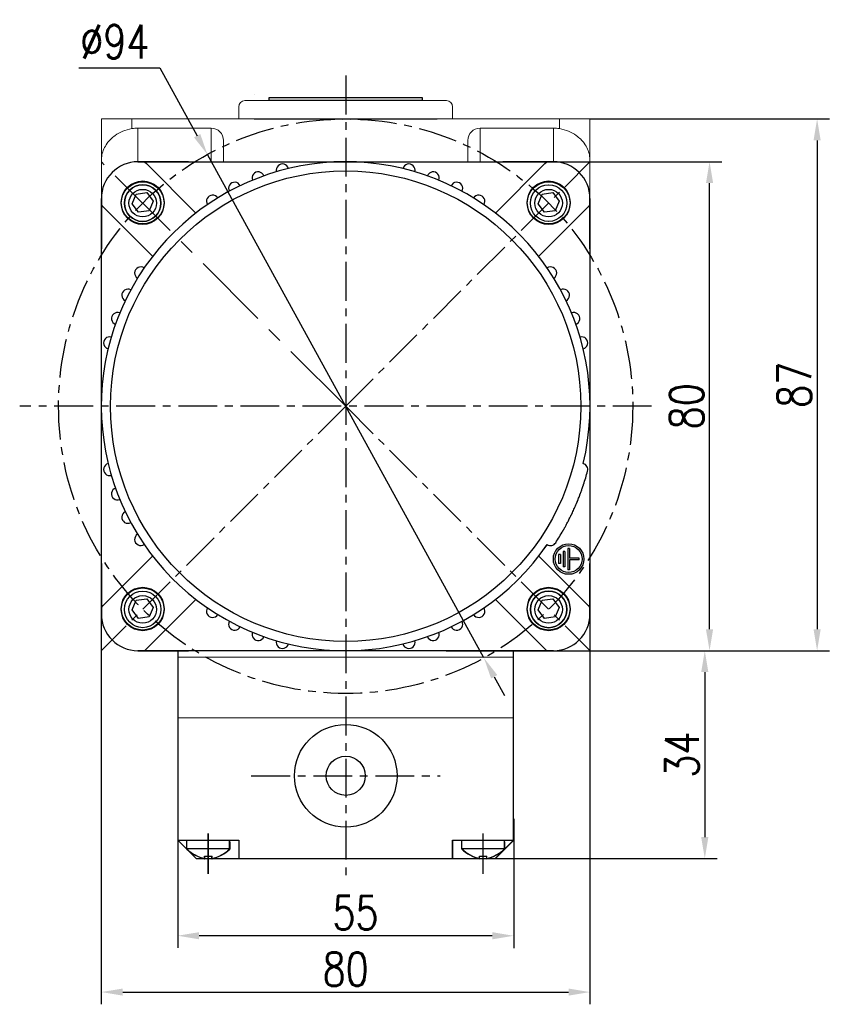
# Model space of a CAD drawing. Header units: inches. Extents: x -753 to 5070, y -3075 to 1581.
# Tile 104 of 178: x 4938 to 5070, y -2703 to -2542. Entities that reach past the tile are written whole.
import ezdxf

# ---------------------------------------------------------------- set-up
doc = ezdxf.new("R2010")
doc.units = ezdxf.units.IN
doc.header["$LTSCALE"] = 10
doc.header["$MEASUREMENT"] = 0
doc.linetypes.add('CENTER', pattern=[10.16, 6.35, -1.27, 1.27, -1.27])
for name, color, linetype in [('1轮廓实线层', 7, 'Continuous'), ('3中心线层', 1, 'CENTER'), ('7标注层', 4, 'Continuous')]:
    doc.layers.add(name, color=color, linetype=linetype)
doc.styles.add('TH_GBDIM', font='romans.shx', dxfattribs={"width": 0.8, "bigfont": 'gbcbig.shx'})
doc.dimstyles.new('TH_GBDIM', dxfattribs={"dimtxt": 3.5, "dimasz": 2.5, "dimexe": 2, "dimexo": 0, "dimgap": 1, "dimtad": 1, "dimdec": 4, "dimdsep": 46, "dimtxsty": 'TH_GBDIM', "dimcen": 0.09, "dimclrd": 4, "dimclre": 4, "dimclrt": 3, "dimadec": 0, "dimazin": 0, "dimtfac": 1, "dimtdec": 4, "dimtmove": 0, "dimatfit": 3, "dimfxl": 1, "dimtzin": 0, "dimarcsym": 0})

# ---------------------------------------------------------------- blocks, each defined once
blk = doc.blocks.new('*D701')
at = {"layer": '7标注层', "color": 4, "lineweight": -2, "transparency": 16777216}
for p, q in [((5021.19, -2565.49), (5052.89, -2565.49)), ((5050.89, -2641.99), (5050.89, -2568.99)), ((5031.31, -2645.49), (5052.89, -2645.49))]:
    blk.add_line(p, q, dxfattribs=at)
at = {"layer": '7标注层', "color": 4, "transparency": 16777216}
for points in [[(5050.3, -2568.99), (5051.47, -2568.99), (5050.89, -2565.49)], [(5050.3, -2641.99), (5051.47, -2641.99), (5050.89, -2645.49)]]:
    blk.add_solid(points, dxfattribs=at)
at = {"layer": 'Defpoints', "color": 0, "transparency": 16777216}
for p in [(5021.19, -2565.49), (5050.89, -2565.49), (5031.31, -2645.49)]:
    blk.add_point(p, dxfattribs=at)
at = {"layer": '7标注层', "color": 3, "transparency": 16777216, "insert": (5047.14, -2605.49), "char_height": 5.5, "attachment_point": 5, "rotation": 90, "style": 'TH_GBDIM'}
blk.add_mtext('{80}{}{}', dxfattribs=at)
blk = doc.blocks.new('*D702')
at = {"layer": '7标注层', "color": 4, "lineweight": -2, "transparency": 16777216}
for p, q in [((4947.65, -2550.11), (4960.89, -2550.11)), ((4960.89, -2550.11), (4967, -2561.23)), ((5013.95, -2646.68), (4968.68, -2564.3)), ((5015.63, -2649.75), (5017.32, -2652.82))]:
    blk.add_line(p, q, dxfattribs=at)
at = {"layer": '7标注层', "color": 4, "transparency": 16777216}
for points in [[(4967.51, -2560.95), (4966.49, -2561.51), (4968.68, -2564.3)], [(5016.14, -2649.47), (5015.12, -2650.03), (5013.95, -2646.68)]]:
    blk.add_solid(points, dxfattribs=at)
at = {"layer": 'Defpoints', "color": 0, "transparency": 16777216}
for p in [(4968.68, -2564.3), (5013.95, -2646.68)]:
    blk.add_point(p, dxfattribs=at)
at = {"layer": '7标注层', "color": 3, "transparency": 16777216, "insert": (4953.52, -2545.86), "char_height": 5.5, "attachment_point": 5, "style": 'TH_GBDIM'}
blk.add_mtext('{∅94}{}{}', dxfattribs=at)
blk = doc.blocks.new('*D703')
at = {"layer": '7标注层', "color": 4, "lineweight": -2, "transparency": 16777216}
for p, q in [((5031.31, -2558.49), (5070.5, -2558.49)), ((5068.5, -2561.99), (5068.5, -2641.99)), ((5007.78, -2645.49), (5070.5, -2645.49))]:
    blk.add_line(p, q, dxfattribs=at)
at = {"layer": '7标注层', "color": 4, "transparency": 16777216}
for points in [[(5067.91, -2561.99), (5069.08, -2561.99), (5068.5, -2558.49)], [(5067.91, -2641.99), (5069.08, -2641.99), (5068.5, -2645.49)]]:
    blk.add_solid(points, dxfattribs=at)
at = {"layer": 'Defpoints', "color": 0, "transparency": 16777216}
for p in [(5031.31, -2558.49), (5007.78, -2645.49), (5068.5, -2645.49)]:
    blk.add_point(p, dxfattribs=at)
at = {"layer": '7标注层', "color": 3, "transparency": 16777216, "insert": (5064.75, -2601.99), "char_height": 5.5, "attachment_point": 5, "rotation": 90, "style": 'TH_GBDIM'}
blk.add_mtext('{87}{}{}', dxfattribs=at)
blk = doc.blocks.new('*D709')
at = {"layer": '7标注层', "color": 4, "lineweight": -2, "transparency": 16777216}
for p, q in [((4951.31, -2638.42), (4951.31, -2703.34)), ((5031.31, -2638.42), (5031.31, -2703.34)), ((4954.81, -2701.34), (5027.81, -2701.34))]:
    blk.add_line(p, q, dxfattribs=at)
at = {"layer": '7标注层', "color": 4, "transparency": 16777216}
for points in [[(4954.81, -2700.76), (4954.81, -2701.92), (4951.31, -2701.34)], [(5027.81, -2700.76), (5027.81, -2701.92), (5031.31, -2701.34)]]:
    blk.add_solid(points, dxfattribs=at)
at = {"layer": 'Defpoints', "color": 0, "transparency": 16777216}
for p in [(4951.31, -2638.42), (5031.31, -2638.42), (5031.31, -2701.34)]:
    blk.add_point(p, dxfattribs=at)
at = {"layer": '7标注层', "color": 3, "transparency": 16777216, "insert": (4991.31, -2697.59), "char_height": 5.5, "attachment_point": 5, "style": 'TH_GBDIM'}
blk.add_mtext('80', dxfattribs=at)
blk = doc.blocks.new('*D738')
at = {"layer": '7标注层', "color": 4, "lineweight": -2, "transparency": 16777216}
for p, q in [((5019.21, -2645.49), (5052.11, -2645.49)), ((5050.11, -2648.99), (5050.11, -2675.99)), ((5009.37, -2679.49), (5052.11, -2679.49))]:
    blk.add_line(p, q, dxfattribs=at)
at = {"layer": '7标注层', "color": 4, "transparency": 16777216}
for points in [[(5049.52, -2648.99), (5050.69, -2648.99), (5050.11, -2645.49)], [(5049.52, -2675.99), (5050.69, -2675.99), (5050.11, -2679.49)]]:
    blk.add_solid(points, dxfattribs=at)
at = {"layer": 'Defpoints', "color": 0, "transparency": 16777216}
for p in [(5019.21, -2645.49), (5009.37, -2679.49), (5050.11, -2679.49)]:
    blk.add_point(p, dxfattribs=at)
at = {"layer": '7标注层', "color": 3, "transparency": 16777216, "insert": (5046.36, -2662.49), "char_height": 5.5, "attachment_point": 5, "rotation": 90, "style": 'TH_GBDIM'}
blk.add_mtext('34', dxfattribs=at)
blk = doc.blocks.new('*D739')
at = {"layer": '7标注层', "color": 4, "lineweight": -2, "transparency": 16777216}
for p, q in [((4963.82, -2673), (4963.82, -2694.12)), ((5018.82, -2673.01), (5018.82, -2694.13)), ((5015.32, -2692.13), (4967.32, -2692.12))]:
    blk.add_line(p, q, dxfattribs=at)
at = {"layer": '7标注层', "color": 4, "transparency": 16777216}
for points in [[(4967.32, -2691.54), (4967.32, -2692.7), (4963.82, -2692.12)], [(5015.32, -2691.54), (5015.32, -2692.71), (5018.82, -2692.13)]]:
    blk.add_solid(points, dxfattribs=at)
at = {"layer": 'Defpoints', "color": 0, "transparency": 16777216}
for p in [(4963.82, -2673), (5018.82, -2673.01), (4963.82, -2692.12)]:
    blk.add_point(p, dxfattribs=at)
at = {"layer": '7标注层', "color": 3, "transparency": 16777216, "insert": (4992.92, -2688.37), "char_height": 5.5, "attachment_point": 5, "rotation": 359.9908, "style": 'TH_GBDIM'}
blk.add_mtext('55', dxfattribs=at)

msp = doc.modelspace()

# ---------------------------------------------------------------- linework, layer by layer
for p, q in [((4965.565, -2565.489), (4957.315, -2565.489)), ((4965.565, -2565.489), (4973.712, -2565.489)), ((4973.712, -2565.489), (5017.064, -2565.489)), ((5025.314, -2565.489), (5017.064, -2565.489)), ((4956.37, -2572.349), (4957.021, -2570.778)), ((4957.021, -2570.778), (4958.751, -2570.522)), ((4958.751, -2570.522), (4959.792, -2571.928)), ((5022.837, -2572.349), (5023.488, -2570.778)), ((5023.488, -2570.778), (5025.219, -2570.522)), ((5025.219, -2570.522), (5026.259, -2571.928)), ((4951.315, -2571.489), (4951.315, -2579.739)), ((4957.411, -2573.755), (4956.37, -2572.349)), ((4959.792, -2571.928), (4959.141, -2573.498)), ((5023.878, -2573.755), (5022.837, -2572.349)), ((5026.259, -2571.928), (5025.608, -2573.498)), ((5031.314, -2579.739), (5031.314, -2571.489)), ((4959.141, -2573.498), (4957.411, -2573.755)), ((5025.608, -2573.498), (5023.878, -2573.755)), ((5031.314, -2579.739), (5031.314, -2587.887)), ((4951.315, -2631.239), (4951.315, -2639.489)), ((5031.314, -2639.489), (5031.314, -2631.239)), ((4957.021, -2637.246), (4958.751, -2636.989)), ((4958.751, -2636.989), (4959.792, -2638.395)), ((5023.488, -2637.246), (5025.219, -2636.989)), ((5025.219, -2636.989), (5026.259, -2638.395)), ((4956.37, -2638.816), (4957.021, -2637.246)), ((4959.792, -2638.395), (4959.141, -2639.965)), ((5022.837, -2638.816), (5023.488, -2637.246)), ((5026.259, -2638.395), (5025.608, -2639.965)), ((4957.411, -2640.222), (4956.37, -2638.816)), ((4959.141, -2639.965), (4957.411, -2640.222)), ((5023.878, -2640.222), (5022.837, -2638.816)), ((5025.608, -2639.965), (5023.878, -2640.222)), ((4957.315, -2645.489), (4965.565, -2645.489)), ((4963.815, -2646.522), (5018.815, -2646.49)), ((5017.064, -2645.489), (5025.314, -2645.489)), ((5018.815, -2676.106), (5018.815, -2645.489)), ((5018.817, -2676.498), (5018.815, -2645.497)), ((4965.315, -2677.924), (4965.315, -2676.489)), ((4965.335, -2677.947), (4965.334, -2676.511)), ((4972.315, -2677.924), (4972.315, -2676.489)), ((4972.315, -2676.792), (4972.315, -2677.924)), ((4972.335, -2677.942), (4972.334, -2676.507)), ((4972.334, -2676.81), (4972.335, -2677.942)), ((5010.315, -2677.924), (5010.315, -2676.489)), ((5010.335, -2677.922), (5010.334, -2676.486)), ((5017.315, -2677.924), (5017.315, -2676.489)), ((5017.315, -2676.792), (5017.315, -2677.924)), ((5017.335, -2677.917), (5017.334, -2676.482)), ((5017.334, -2676.785), (5017.335, -2677.917)), ((4965.315, -2677.83), (4972.315, -2677.83)), ((4965.335, -2677.852), (4972.335, -2677.848)), ((5010.315, -2677.83), (5017.315, -2677.83)), ((5010.335, -2677.827), (5017.335, -2677.823)), ((4968.215, -2679.089), (4969.415, -2679.089)), ((4968.215, -2679.517), (4968.215, -2679.089)), ((4968.235, -2679.109), (4969.435, -2679.109)), ((4968.236, -2679.538), (4968.235, -2679.109)), ((4969.415, -2679.517), (4969.415, -2679.089)), ((4969.436, -2679.537), (4969.435, -2679.109)), ((5013.215, -2679.089), (5014.415, -2679.089)), ((5013.215, -2679.517), (5013.215, -2679.089)), ((5013.235, -2679.085), (5014.435, -2679.084)), ((5013.235, -2679.513), (5013.235, -2679.085)), ((5014.415, -2679.517), (5014.415, -2679.089)), ((5014.435, -2679.512), (5014.435, -2679.084))]:
    msp.add_line(p, q)
for centre, radius in [((4958.081, -2572.138), 3.5), ((5024.548, -2572.138), 3.5), ((5024.548, -2572.255), 3), ((4958.081, -2572.255), 2.25), ((5024.548, -2572.255), 2.25), ((4958.081, -2638.606), 3.5), ((5024.548, -2638.606), 3.5), ((4958.081, -2638.723), 3), ((4958.081, -2638.723), 2.25), ((5024.548, -2638.723), 2.25)]:
    msp.add_circle(centre, radius)
at = {"extrusion": (0, 0, -1)}
for centre in [(-4958.081, -2572.255), (-5024.548, -2638.723)]:
    msp.add_circle(centre, 3, dxfattribs=at)
for centre, radius, start, end in [((4957.315, -2571.489), 6, 90, 180), ((5025.314, -2571.489), 6, 0, 90), ((4957.315, -2639.489), 6, 180, 270), ((5025.314, -2639.489), 6, 270, 0), ((4969.774, -2673.241), 6.467, 226.40085, 256.04276), ((4969.792, -2673.26), 6.467, 226.43412, 256.07602), ((4967.855, -2673.241), 6.467, 283.95724, 313.59915), ((4967.872, -2673.262), 6.467, 283.99051, 313.63241), ((5014.774, -2673.241), 6.467, 226.40085, 256.04276), ((5014.792, -2673.235), 6.467, 226.43412, 256.07602), ((5012.855, -2673.241), 6.467, 283.95724, 313.59915), ((5012.872, -2673.237), 6.467, 283.99051, 313.63241)]:
    msp.add_arc(centre, radius, start, end)
at = {"layer": '1轮廓实线层', "color": 115, "linetype": 'Continuous', "lineweight": 15}
msp.add_line((4976.319, -2554.489), (4976.315, -2554.489), dxfattribs=at)
at = {"layer": '1轮廓实线层', "color": 7, "linetype": 'Continuous', "lineweight": 15}
for p, q in [((4973.815, -2556.489), (4973.815, -2558.489)), ((4974.815, -2555.489), (5007.815, -2555.489)), ((5008.815, -2558.489), (5008.815, -2556.488)), ((4951.315, -2558.489), (4956.315, -2558.489)), ((4951.315, -2565.328), (4951.315, -2558.489)), ((4956.315, -2558.489), (4956.315, -2560.074)), ((4956.315, -2558.489), (5026.314, -2558.489)), ((5026.314, -2560.074), (5026.314, -2558.489)), ((5026.314, -2558.489), (5031.314, -2558.489)), ((5031.314, -2558.489), (5031.314, -2565.328)), ((4957.315, -2559.989), (4957.315, -2565.489)), ((4969.315, -2559.989), (4957.315, -2559.989)), ((4969.315, -2565.489), (4969.315, -2559.989)), ((5013.314, -2559.989), (5013.314, -2565.489)), ((5013.314, -2559.989), (5025.314, -2559.989)), ((5025.314, -2565.489), (5025.314, -2559.989)), ((4971.315, -2562.01), (4971.315, -2565.489)), ((5011.314, -2565.489), (5011.314, -2562.01)), ((4951.315, -2571.489), (4951.315, -2565.328)), ((4957.315, -2565.489), (4958.386, -2565.489)), ((4958.386, -2565.489), (4991.315, -2565.489)), ((4991.315, -2565.489), (5024.243, -2565.489)), ((5024.243, -2565.489), (5025.314, -2565.489)), ((5031.314, -2565.328), (5031.314, -2571.489)), ((4951.315, -2572.56), (4951.315, -2571.489)), ((4951.315, -2605.489), (4951.315, -2572.56)), ((5031.314, -2571.489), (5031.314, -2572.56)), ((5031.314, -2572.56), (5031.314, -2605.489)), ((4951.315, -2638.418), (4951.315, -2605.489)), ((5031.314, -2605.489), (5031.314, -2638.418)), ((4951.315, -2639.489), (4951.315, -2638.418)), ((5031.314, -2638.418), (5031.314, -2639.489)), ((4991.315, -2645.489), (4958.386, -2645.489)), ((5024.243, -2645.489), (4991.315, -2645.489)), ((5025.314, -2645.489), (5024.243, -2645.489))]:
    msp.add_line(p, q, dxfattribs=at)
at = {"layer": '1轮廓实线层'}
for p, q in [((4978.815, -2555.489), (4978.815, -2554.989)), ((4978.815, -2554.989), (5003.815, -2554.989)), ((5003.815, -2555.489), (4978.815, -2555.489)), ((5003.815, -2554.989), (5003.815, -2555.489)), ((4976.315, -2558.489), (5006.315, -2558.489)), ((4957.315, -2565.489), (4958.386, -2565.489)), ((4958.386, -2565.489), (4991.315, -2565.489)), ((4958.386, -2565.489), (4958.686, -2565.789)), ((4966.788, -2573.891), (4958.686, -2565.789)), ((4991.315, -2565.489), (5024.244, -2565.489)), ((5023.944, -2565.789), (5015.841, -2573.891)), ((5023.944, -2565.789), (5024.244, -2565.489)), ((5024.244, -2565.489), (5025.315, -2565.489)), ((4951.315, -2572.56), (4951.315, -2571.489)), ((4951.315, -2605.489), (4951.315, -2572.56)), ((4951.615, -2572.86), (4951.315, -2572.56)), ((5031.315, -2572.56), (5031.015, -2572.86)), ((5031.315, -2571.489), (5031.315, -2572.56)), ((5031.315, -2572.56), (5031.315, -2605.489)), ((4951.615, -2572.86), (4959.717, -2580.962)), ((5022.913, -2580.962), (5031.015, -2572.86)), ((4951.315, -2638.418), (4951.315, -2605.489)), ((5031.315, -2605.489), (5031.315, -2638.418)), ((5030.266, -2618.288), (5030.266, -2618.288)), ((5027.965, -2628.739), (5027.665, -2628.739)), ((5027.665, -2628.739), (5027.665, -2632.239)), ((5027.965, -2628.739), (5027.965, -2630.339)), ((4959.717, -2630.016), (4951.615, -2638.118)), ((5031.015, -2638.118), (5022.913, -2630.016)), ((5026.465, -2629.739), (5026.165, -2629.739)), ((5026.165, -2629.739), (5026.165, -2631.239)), ((5026.465, -2629.739), (5026.465, -2631.239)), ((5027.215, -2629.239), (5026.915, -2629.239)), ((5026.915, -2629.239), (5026.915, -2631.739)), ((5027.215, -2629.239), (5027.215, -2631.739)), ((5029.565, -2630.339), (5027.965, -2630.339)), ((5027.965, -2630.639), (5027.965, -2632.239)), ((5029.565, -2630.639), (5027.965, -2630.639)), ((5029.565, -2630.639), (5029.565, -2630.339)), ((5026.465, -2631.239), (5026.165, -2631.239)), ((5027.215, -2631.739), (5026.915, -2631.739)), ((5027.965, -2632.239), (5027.665, -2632.239)), ((4958.686, -2645.189), (4966.788, -2637.087)), ((5015.841, -2637.087), (5023.944, -2645.189)), ((4951.315, -2638.418), (4951.615, -2638.118)), ((4951.315, -2639.489), (4951.315, -2638.418)), ((5031.015, -2638.118), (5031.315, -2638.418)), ((5031.315, -2638.418), (5031.315, -2639.489)), ((4958.386, -2645.489), (4957.315, -2645.489)), ((4958.686, -2645.189), (4958.386, -2645.489)), ((4991.315, -2645.489), (4958.386, -2645.489)), ((4963.815, -2645.489), (4963.815, -2676.106)), ((4963.815, -2645.489), (4963.838, -2676.512)), ((5018.815, -2645.489), (4963.815, -2645.489)), ((5024.244, -2645.489), (4991.315, -2645.489)), ((5024.244, -2645.489), (5023.944, -2645.189)), ((5025.315, -2645.489), (5024.244, -2645.489)), ((5018.815, -2656.489), (4963.815, -2656.521)), ((4963.815, -2676.489), (4966.815, -2679.489)), ((4963.815, -2676.489), (4973.815, -2676.489)), ((4963.834, -2676.512), (4973.834, -2676.506)), ((4963.834, -2676.512), (4966.835, -2679.51)), ((4973.815, -2676.489), (4973.815, -2679.489)), ((4973.834, -2676.506), (4973.835, -2679.506)), ((5008.815, -2676.489), (5018.815, -2676.489)), ((5008.815, -2679.489), (5008.815, -2676.489)), ((5008.834, -2676.487), (5018.834, -2676.481)), ((5008.835, -2679.487), (5008.834, -2676.487)), ((5018.815, -2676.489), (5015.815, -2679.489)), ((5018.834, -2676.481), (5015.835, -2679.483)), ((4966.835, -2679.51), (5015.815, -2679.489)), ((4970.315, -2679.489), (5012.315, -2679.489))]:
    msp.add_line(p, q, dxfattribs=at)
at = {"layer": '1轮廓实线层', "color": 7}
msp.add_line((5018.815, -2656.489), (5018.815, -2645.489), dxfattribs=at)
at = {"layer": '1轮廓实线层'}
for centre, radius in [((4991.315, -2605.489), 38.5), ((4958.081, -2572.255), 3.5), ((4958.081, -2572.255), 3), ((5024.549, -2572.255), 3.5), ((5024.549, -2572.255), 3), ((5027.815, -2630.489), 2.5), ((5027.815, -2630.489), 2.2), ((4958.081, -2638.723), 3.5), ((5024.549, -2638.723), 3.5), ((4958.081, -2638.723), 3), ((5024.549, -2638.723), 3), ((4991.325, -2665.952), 8.4), ((4991.325, -2665.952), 3.2)]:
    msp.add_circle(centre, radius, dxfattribs=at)
at = {"layer": '1轮廓实线层', "color": 7, "linetype": 'Continuous', "lineweight": 15}
for centre, radius, start, end in [((4974.815, -2556.489), 1, 90, 180), ((5007.815, -2556.489), 1, 0, 90), ((4957.315, -2571.489), 6, 90, 180), ((5025.314, -2571.489), 6, 0, 90), ((4957.315, -2639.489), 6, 180, 270), ((5025.314, -2639.489), 6, 270, 0)]:
    msp.add_arc(centre, radius, start, end, dxfattribs=at)
at = {"layer": '1轮廓实线层'}
for centre, radius, start, end in [((4991.315, -2605.489), 40, 346.43243, 325.56757), ((4957.315, -2571.489), 6, 90, 180), ((4980.962, -2566.852), 1, 14.28378, 195.71622), ((5001.667, -2566.852), 1, 344.28378, 165.71622), ((5025.315, -2571.489), 6, 0, 90), ((4976.98, -2568.146), 1, 20.28378, 201.71622), ((5005.649, -2568.146), 1, 338.28378, 159.71622), ((4973.155, -2569.849), 1, 26.28378, 207.71622), ((5009.474, -2569.849), 1, 332.28378, 153.71622), ((4969.529, -2571.942), 1, 32.28378, 213.71622), ((5013.1, -2571.942), 1, 326.28378, 147.71622), ((4957.768, -2583.703), 1, 56.28378, 237.71622), ((5024.861, -2583.703), 1, 302.28378, 123.71622), ((4955.674, -2587.329), 1, 62.28378, 243.71622), ((5026.955, -2587.329), 1, 296.28378, 117.71622), ((4953.971, -2591.154), 1, 68.28378, 249.71622), ((5028.658, -2591.154), 1, 290.28378, 111.71622), ((4952.678, -2595.136), 1, 74.28378, 255.71622), ((5029.952, -2595.136), 1, 284.28378, 105.71622), ((4991.315, -2605.489), 40, 346.43243, 347.05742), ((4991.315, -2605.489), 40, 346.43243, 347.05742), ((4952.678, -2615.842), 1, 104.28378, 285.71622), ((4991.315, -2605.489), 38.5, 346.01062, 346.01275), ((5029.952, -2615.842), 1, 345, 75.71622), ((4991.315, -2605.489), 41, 341.8093, 345), ((4953.971, -2619.824), 1, 110.28378, 291.71622), ((4955.674, -2623.649), 1, 116.28378, 297.71622), ((4957.768, -2627.275), 1, 122.28378, 303.71622), ((4991.315, -2605.489), 41, 327, 330.1907), ((4991.315, -2605.489), 40, 323.821, 325.56757), ((4991.315, -2605.489), 40, 323.821, 325.56757), ((5024.861, -2627.275), 1, 236.28378, 327), ((4991.315, -2605.489), 40, 323.821, 323.82562), ((4969.529, -2639.036), 1, 146.28378, 327.71622), ((5013.1, -2639.036), 1, 212.28378, 33.71622), ((4957.315, -2639.489), 6, 180, 270), ((5025.315, -2639.489), 6, 270, 0), ((4973.155, -2641.129), 1, 152.28378, 333.71622), ((5009.474, -2641.129), 1, 206.28378, 27.71622), ((4976.98, -2642.832), 1, 158.28378, 339.71622), ((5005.649, -2642.832), 1, 200.28378, 21.71622), ((4980.962, -2644.126), 1, 164.28378, 345.71622), ((5001.667, -2644.126), 1, 194.28378, 15.71622)]:
    msp.add_arc(centre, radius, start, end, dxfattribs=at)
at = {"layer": '1轮廓实线层', "color": 7, "linetype": 'Continuous', "lineweight": 15}
for centre, major_axis, start_param, end_param in [((4957.315, -2566.052), (0, -6.062), 3.1415927, 3.3090407), ((4969.315, -2562.01), (0, -2.021), 1.5707963, 3.1415927), ((5013.314, -2562.01), (0, 2.021), 0, 1.5707963), ((5025.314, -2566.052), (0, 6.062), 6.1157372, 6.2831853)]:
    msp.add_ellipse(centre, major_axis=major_axis, ratio=0.9896874, start_param=start_param, end_param=end_param, dxfattribs=at)
for points, knots in [([(4956.315, -2560.074), (4955.805, -2560.196), (4954.788, -2560.439), (4953.647, -2561.1), (4952.825, -2561.79), (4952.193, -2562.527), (4951.693, -2563.394), (4951.383, -2564.353), (4951.315, -2565.007), (4951.315, -2565.325), (4951.315, -2565.328)], [0, 0, 0, 0, 0.1632796, 0.325761, 0.4399397, 0.5573936, 0.7048218, 0.8564876, 0.9983726, 1, 1, 1, 1]), ([(5031.314, -2565.328), (5031.314, -2565.325), (5031.314, -2565.007), (5031.247, -2564.362), (5030.94, -2563.403), (5030.447, -2562.541), (5029.811, -2561.796), (5028.99, -2561.104), (5027.842, -2560.439), (5026.824, -2560.196), (5026.314, -2560.074)], [0, 0, 0, 0, 0.0016274, 0.1435129, 0.2910808, 0.4426062, 0.5569336, 0.6742378, 0.8367196, 1, 1, 1, 1])]:
    msp.add_open_spline(points, degree=3, knots=knots, dxfattribs=at)
at = {"layer": '1轮廓实线层'}
msp.add_open_spline([(5026.89, -2625.871), (5026.89, -2625.871), (5026.89, -2625.871), (5026.89, -2625.871), (5026.896, -2625.859), (5026.916, -2625.825), (5026.932, -2625.796), (5026.936, -2625.79), (5026.943, -2625.777), (5026.947, -2625.77), (5026.96, -2625.748), (5026.969, -2625.732), (5026.998, -2625.681), (5027.043, -2625.601), (5027.1, -2625.5), (5027.147, -2625.416), (5027.163, -2625.386), (5027.197, -2625.325), (5027.215, -2625.292), (5027.27, -2625.192), (5027.348, -2625.05), (5027.434, -2624.89), (5027.524, -2624.721), (5027.571, -2624.632), (5027.633, -2624.515), (5027.645, -2624.491), (5027.67, -2624.444), (5027.708, -2624.371), (5027.746, -2624.297), (5027.824, -2624.147), (5027.929, -2623.94), (5028.038, -2623.721), (5028.121, -2623.552), (5028.149, -2623.494), (5028.192, -2623.408), (5028.206, -2623.378), (5028.234, -2623.32), (5028.248, -2623.291), (5028.319, -2623.144), (5028.432, -2622.906), (5028.544, -2622.663), (5028.657, -2622.418), (5028.713, -2622.294), (5028.782, -2622.137), (5028.796, -2622.106), (5028.824, -2622.044), (5028.865, -2621.95), (5028.906, -2621.857), (5028.986, -2621.671), (5029.091, -2621.425), (5029.193, -2621.182), (5029.255, -2621.031), (5029.267, -2621.001), (5029.291, -2620.941), (5029.304, -2620.911), (5029.34, -2620.821), (5029.364, -2620.762), (5029.434, -2620.587), (5029.524, -2620.359), (5029.607, -2620.142), (5029.667, -2619.984), (5029.697, -2619.905), (5029.725, -2619.829), (5029.744, -2619.778), (5029.753, -2619.753), (5029.799, -2619.629), (5029.869, -2619.439), (5029.961, -2619.182), (5030.014, -2619.029), (5030.046, -2618.939), (5030.052, -2618.921), (5030.064, -2618.886), (5030.07, -2618.869), (5030.087, -2618.819), (5030.098, -2618.787), (5030.129, -2618.696), (5030.167, -2618.586), (5030.196, -2618.498), (5030.215, -2618.442), (5030.221, -2618.424), (5030.231, -2618.393), (5030.236, -2618.378), (5030.249, -2618.34), (5030.261, -2618.301), (5030.266, -2618.288), (5030.266, -2618.288)], degree=3, knots=[0, 0, 0, 0, 0.0017158, 0.0017158, 0.0329122, 0.0641086, 0.0641086, 0.0719077, 0.0719077, 0.0797068, 0.0797068, 0.0953049, 0.0953049, 0.1265013, 0.1576977, 0.1576977, 0.1732959, 0.1732959, 0.1888941, 0.1888941, 0.2200905, 0.2512869, 0.2512869, 0.2824832, 0.2824832, 0.2902823, 0.2902823, 0.2980814, 0.3136796, 0.3136796, 0.344876, 0.3760724, 0.3760724, 0.3916706, 0.3916706, 0.3994697, 0.3994697, 0.4072688, 0.4072688, 0.4384651, 0.4696615, 0.4696615, 0.5008579, 0.5008579, 0.508657, 0.508657, 0.5164561, 0.5320543, 0.5320543, 0.5632507, 0.594447, 0.594447, 0.6022461, 0.6022461, 0.6100452, 0.6100452, 0.6256434, 0.6256434, 0.6568398, 0.6880362, 0.6880362, 0.7036344, 0.7114335, 0.7114335, 0.7192326, 0.7192326, 0.750429, 0.7816253, 0.8128217, 0.8128217, 0.8206208, 0.8206208, 0.8284199, 0.8284199, 0.8440181, 0.8440181, 0.8752145, 0.9064109, 0.9064109, 0.922009, 0.922009, 0.9376072, 0.9376072, 0.9688036, 1, 1, 1, 1], dxfattribs=at)
at = {"layer": '3中心线层', "ltscale": 0.1}
for p, q in [((4991.315, -2551.394), (4991.315, -2682.515)), ((4991.315, -2605.489), (5031.305, -2565.499)), ((5041.396, -2605.489), (4937.946, -2605.489)), ((4991.315, -2605.489), (4951.325, -2645.479)), ((4991.315, -2605.489), (5031.305, -2645.479)), ((4975.863, -2665.952), (5006.787, -2665.952))]:
    msp.add_line(p, q, dxfattribs=at)
at = {"layer": '3中心线层', "ltscale": 0.2}
msp.add_line((4991.315, -2605.489), (4951.325, -2565.499), dxfattribs=at)
at = {"layer": '3中心线层'}
for p, q in [((4968.815, -2681.999), (4968.815, -2675.378)), ((4968.836, -2682.019), (4968.832, -2675.398)), ((5013.815, -2681.999), (5013.815, -2675.378)), ((5013.836, -2681.994), (5013.832, -2675.373))]:
    msp.add_line(p, q, dxfattribs=at)
at = {"layer": '3中心线层', "ltscale": 0.1}
msp.add_circle((4991.315, -2605.489), 47, dxfattribs=at)

# ---------------------------------------------------------------- dimensions: what is measured, and where the dimension line sits
at = {"layer": '7标注层'}
dim = msp.add_diameter_dim_2p(p1=(5013.947, -2646.681), p2=(4968.682, -2564.297), text='{<>}{}{}', dimstyle='TH_GBDIM', override={"dimtxt": 5.5, "dimasz": 3.5, "dimgap": 1.5, "dimtoh": 1, "dimdec": 0}, dxfattribs=at)
dim.commit()
dim.dimension.update_dxf_attribs({"geometry": '*D702', "text_midpoint": (4953.519, -2550.106), "dimtype": 163})
for base, p1, p2, picture, middle in [((5068.496, -2645.489), (5031.314, -2558.489), (5007.779, -2645.489), '*D703', (5064.746, -2601.989)), ((5050.887, -2565.489), (5031.314, -2645.489), (5021.189, -2565.489), '*D701', (5047.137, -2605.489))]:
    dim = msp.add_linear_dim(base=base, p1=p1, p2=p2, angle=90, text='{<>}{}{}', dimstyle='TH_GBDIM', override={"dimtxt": 5.5, "dimasz": 3.5, "dimdec": 1, "dimadec": 1}, dxfattribs=at)
    dim.commit()
    dim.dimension.update_dxf_attribs({"geometry": picture, "text_midpoint": middle})
dim = msp.add_linear_dim(base=(5031.314, -2701.34), p1=(4951.315, -2638.418), p2=(5031.314, -2638.418), dimstyle='TH_GBDIM', override={"dimtxt": 5.5, "dimasz": 3.5, "dimdec": 1, "dimadec": 1}, dxfattribs=at)
dim.commit()
dim.dimension.update_dxf_attribs({"geometry": '*D709', "text_midpoint": (4991.315, -2701.34), "dimtype": 160})
dim = msp.add_linear_dim(base=(5050.108, -2679.492), p1=(5019.211, -2645.489), p2=(5009.368, -2679.492), angle=270, dimstyle='TH_GBDIM', override={"dimtxt": 5.5, "dimasz": 3.5, "dimdec": 1, "dimadec": 1}, dxfattribs=at)
dim.commit()
dim.dimension.update_dxf_attribs({"geometry": '*D738', "text_midpoint": (5046.358, -2662.49)})
dim = msp.add_linear_dim(base=(4963.816, -2692.119), p1=(5018.819, -2673.012), p2=(4963.819, -2672.999), angle=179.99083, dimstyle='TH_GBDIM', override={"dimtxt": 5.5, "dimasz": 3.5, "dimdec": 1, "dimadec": 1}, dxfattribs=at)
dim.commit()
dim.dimension.update_dxf_attribs({"geometry": '*D739', "text_midpoint": (4992.916, -2692.123), "dimtype": 160})

doc.saveas('drawing.dxf')
